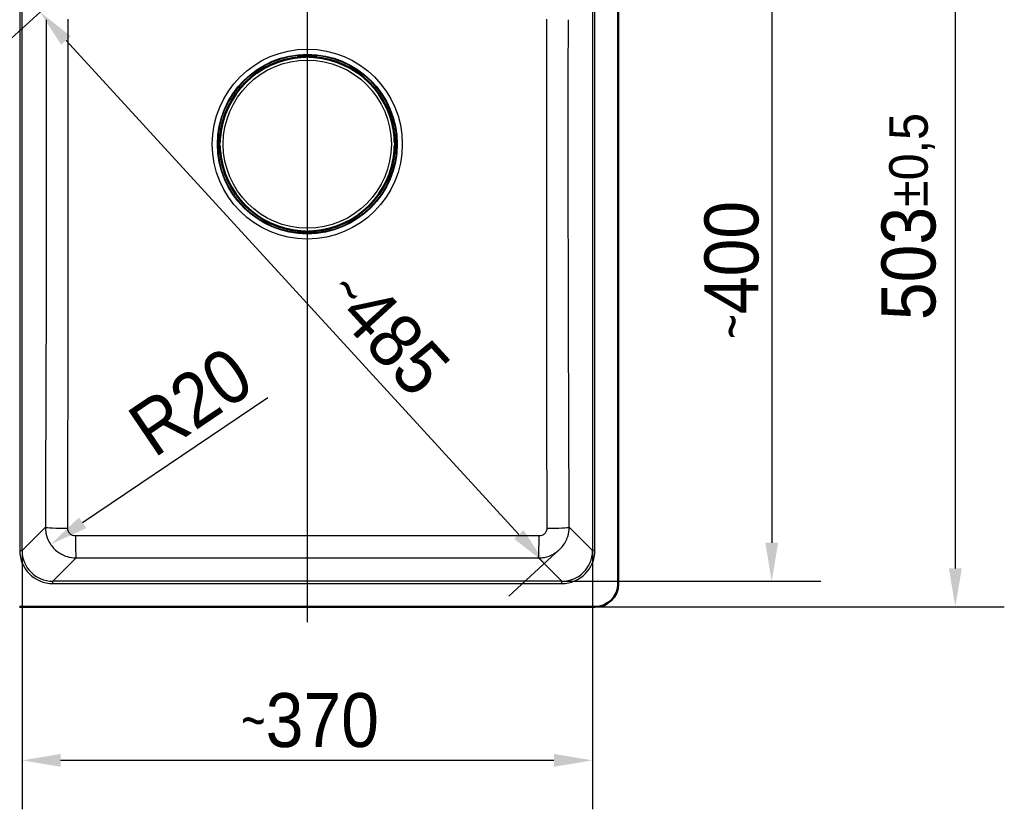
# Model space of a CAD drawing. Header units: millimetres. Extents: x 100 to 2000, y 93 to 2870.
# Tile 3 of 5: x 419 to 1057, y 1348 to 1860. Entities that reach past the tile are written whole.
import ezdxf

# ---------------------------------------------------------------- set-up
doc = ezdxf.new("R2010")
doc.units = ezdxf.units.MM
doc.header["$LTSCALE"] = 10
for name, color, linetype, lineweight in [('Centerline(ISO)', 7, 'Continuous', 25), ('Dimensions(ISO)', 7, 'Continuous', 25), ('Visible Edges(ISO)', 7, 'Continuous', 50), ('Visible Tangent Edges(ISO)', 7, 'Continuous', 25)]:
    doc.layers.add(name, color=color, linetype=linetype, lineweight=lineweight)
doc.styles.add('Text_3.5mm', font='arial.ttf', dxfattribs={"width": 0.9})
doc.dimstyles.new('KS-STANDARD', dxfattribs={"dimscale": 10, "dimtxt": 3.5, "dimasz": 2.5, "dimexe": 3.175, "dimexo": 0, "dimgap": 0.8, "dimtad": 1, "dimdec": 1, "dimrnd": 1e-08, "dimtxsty": 'Text_3.5mm', "dimcen": 0.09, "dimdle": 10, "dimclrd": 7, "dimclre": 7, "dimclrt": 7, "dimadec": 0, "dimazin": 2, "dimtfac": 0.714286, "dimtdec": 4, "dimtmove": 0, "dimatfit": 3, "dimfxl": 0, "dimtolj": 1, "dimlwd": 25, "dimlwe": 25, "dimarcsym": 0})

# ---------------------------------------------------------------- blocks, each defined once
blk = doc.blocks.new('*D6')
at = {"layer": 'Defpoints', "color": 0, "linetype": 'Continuous'}
for p in [(323.83, 1982.01), (419.02, 1982.01), (720.52, 1929.09)]:
    blk.add_point(p, dxfattribs=at)
at = {"layer": 'Dimensions(ISO)', "color": 7, "linetype": 'Continuous', "lineweight": 25}
for p, q in [((323.83, 2007.01), (323.83, 2032.01)), ((419.02, 1982.01), (292.08, 1982.01)), ((323.83, 1982.01), (323.83, 1929.09)), ((720.52, 1929.09), (292.08, 1929.09)), ((323.83, 1904.09), (323.83, 1799.58))]:
    blk.add_line(p, q, dxfattribs=at)
at = {"layer": 'Dimensions(ISO)', "color": 7, "linetype": 'Continuous'}
for points in [[(319.67, 2007.01), (328, 2007.01), (323.83, 1982.01)], [(319.67, 1904.09), (328, 1904.09), (323.83, 1929.09)]]:
    blk.add_solid(points, dxfattribs=at)
at = {"layer": 'Dimensions(ISO)', "color": 7, "linetype": 'Continuous', "lineweight": 25, "insert": (297.95, 1807.58), "char_height": 35, "attachment_point": 4, "rotation": 90, "style": 'Text_3.5mm'}
blk.add_mtext('\\A1;53', dxfattribs=at)
blk = doc.blocks.new('*D7')
at = {"layer": 'Defpoints', "color": 0, "linetype": 'Continuous'}
for p in [(792.02, 1982.01), (792.02, 1479.01), (1025.53, 1479.01)]:
    blk.add_point(p, dxfattribs=at)
at = {"layer": 'Dimensions(ISO)', "color": 7, "linetype": 'Continuous', "lineweight": 25}
for p, q in [((792.02, 1982.01), (1057.28, 1982.01)), ((1025.53, 1957.01), (1025.53, 1504.01)), ((792.02, 1479.01), (1057.28, 1479.01))]:
    blk.add_line(p, q, dxfattribs=at)
at = {"layer": 'Dimensions(ISO)', "color": 7, "linetype": 'Continuous'}
for points in [[(1021.37, 1957.01), (1029.7, 1957.01), (1025.53, 1982.01)], [(1021.37, 1504.01), (1029.7, 1504.01), (1025.53, 1479.01)]]:
    blk.add_solid(points, dxfattribs=at)
at = {"layer": 'Dimensions(ISO)', "color": 7, "linetype": 'Continuous', "lineweight": 25, "insert": (997.49, 1664.97), "char_height": 35, "attachment_point": 4, "rotation": 90, "style": 'Text_3.5mm'}
blk.add_mtext('\\A1;503{\\H25.000001;±0,5}', dxfattribs=at)
blk = doc.blocks.new('*D8')
at = {"layer": 'Defpoints', "color": 0, "linetype": 'Continuous'}
for p in [(404.02, 2317.99), (404.02, 1967.01), (807.02, 1494.01)]:
    blk.add_point(p, dxfattribs=at)
at = {"layer": 'Dimensions(ISO)', "color": 7, "linetype": 'Continuous', "lineweight": 25}
for p, q in [((404.02, 1967.01), (404.02, 2349.74)), ((807.02, 1494.01), (807.02, 2349.74)), ((782.02, 2317.99), (429.02, 2317.99))]:
    blk.add_line(p, q, dxfattribs=at)
at = {"layer": 'Dimensions(ISO)', "color": 7, "linetype": 'Continuous'}
for points in [[(429.02, 2322.16), (429.02, 2313.83), (404.02, 2317.99)], [(782.02, 2322.16), (782.02, 2313.83), (807.02, 2317.99)]]:
    blk.add_solid(points, dxfattribs=at)
at = {"layer": 'Dimensions(ISO)', "color": 7, "linetype": 'Continuous', "lineweight": 25, "insert": (539.25, 2346.04), "char_height": 35, "attachment_point": 4, "style": 'Text_3.5mm'}
blk.add_mtext('\\A1;403{\\H25.000001;±0,5}', dxfattribs=at)
blk = doc.blocks.new('*D9')
at = {"layer": 'Defpoints', "color": 0, "linetype": 'Continuous'}
for p in [(420.64, 1515.55), (790.4, 1515.55), (420.64, 1379.49)]:
    blk.add_point(p, dxfattribs=at)
at = {"layer": 'Dimensions(ISO)', "color": 7, "linetype": 'Continuous', "lineweight": 25}
for p, q in [((420.64, 1515.55), (420.64, 1347.74)), ((790.4, 1515.55), (790.4, 1347.74)), ((765.4, 1379.49), (445.64, 1379.49))]:
    blk.add_line(p, q, dxfattribs=at)
at = {"layer": 'Dimensions(ISO)', "color": 7, "linetype": 'Continuous'}
for points in [[(445.64, 1383.66), (445.64, 1375.32), (420.64, 1379.49)], [(765.4, 1383.66), (765.4, 1375.32), (790.4, 1379.49)]]:
    blk.add_solid(points, dxfattribs=at)
at = {"layer": 'Dimensions(ISO)', "color": 7, "linetype": 'Continuous', "lineweight": 25, "insert": (562.54, 1405.37), "char_height": 35, "attachment_point": 4, "style": 'Text_3.5mm'}
blk.add_mtext('\\A1;\\fArial Narrow|b0|i0;{\\H26.6000;~}\\fArial|b0|i0;370', dxfattribs=at)
blk = doc.blocks.new('*D10')
at = {"layer": 'Defpoints', "color": 0, "linetype": 'Continuous'}
for p in [(769.64, 1896.03), (770.48, 1495.63), (906.54, 1495.63)]:
    blk.add_point(p, dxfattribs=at)
at = {"layer": 'Dimensions(ISO)', "color": 7, "linetype": 'Continuous', "lineweight": 25}
for p, q in [((769.64, 1896.03), (938.29, 1896.03)), ((906.54, 1871.03), (906.54, 1520.63)), ((770.48, 1495.63), (938.29, 1495.63))]:
    blk.add_line(p, q, dxfattribs=at)
at = {"layer": 'Dimensions(ISO)', "color": 7, "linetype": 'Continuous'}
for points in [[(902.37, 1871.03), (910.7, 1871.03), (906.54, 1896.03)], [(902.37, 1520.63), (910.7, 1520.63), (906.54, 1495.63)]]:
    blk.add_solid(points, dxfattribs=at)
at = {"layer": 'Dimensions(ISO)', "color": 7, "linetype": 'Continuous', "lineweight": 25, "insert": (880.67, 1652.85), "char_height": 35, "attachment_point": 4, "rotation": 90, "style": 'Text_3.5mm'}
blk.add_mtext('\\A1;\\fArial Narrow|b0|i0;{\\H26.6000;~}\\fArial|b0|i0;400', dxfattribs=at)
blk = doc.blocks.new('*D13')
at = {"layer": 'Defpoints', "color": 0, "linetype": 'Continuous'}
for p in [(442.16, 1873.87), (432.25, 1864.79), (769.43, 1516.6)]:
    blk.add_point(p, dxfattribs=at)
at = {"layer": 'Dimensions(ISO)', "color": 7, "linetype": 'Continuous', "lineweight": 25}
for p, q in [((442.16, 1873.87), (408.84, 1843.34)), ((742.64, 1525.95), (449.14, 1846.35)), ((769.43, 1516.6), (736.11, 1486.07))]:
    blk.add_line(p, q, dxfattribs=at)
at = {"layer": 'Dimensions(ISO)', "color": 7, "linetype": 'Continuous'}
for points in [[(452.21, 1849.17), (446.06, 1843.54), (432.25, 1864.79)], [(745.71, 1528.76), (739.56, 1523.14), (759.52, 1507.52)]]:
    blk.add_solid(points, dxfattribs=at)
at = {"layer": 'Dimensions(ISO)', "color": 7, "linetype": 'Continuous', "lineweight": 25, "insert": (626.96, 1690.53), "char_height": 35, "attachment_point": 4, "rotation": 312.49059, "style": 'Text_3.5mm'}
blk.add_mtext('\\A1;\\fArial Narrow|b0|i0;{\\H26.6000;~}\\fArial|b0|i0;485', dxfattribs=at)
blk = doc.blocks.new('*D14')
at = {"layer": 'Defpoints', "color": 0, "linetype": 'Continuous'}
for p in [(455.78, 1530.76), (439.18, 1519.54)]:
    blk.add_point(p, dxfattribs=at)
at = {"layer": 'Dimensions(ISO)', "color": 7, "linetype": 'Continuous', "lineweight": 25}
blk.add_line((579.93, 1614.63), (459.89, 1533.54), dxfattribs=at)
at = {"layer": 'Dimensions(ISO)', "color": 7, "linetype": 'Continuous'}
blk.add_solid([(457.56, 1536.99), (462.23, 1530.08), (439.18, 1519.54)], dxfattribs=at)
at = {"layer": 'Dimensions(ISO)', "color": 7, "linetype": 'Continuous', "lineweight": 25, "insert": (496.54, 1589.51), "char_height": 35, "attachment_point": 4, "rotation": 34.04367, "style": 'Text_3.5mm'}
blk.add_mtext('\\A1;R20', dxfattribs=at)

msp = doc.modelspace()

# ---------------------------------------------------------------- linework, layer by layer
at = {"layer": 'Centerline(ISO)', "linetype": 'Continuous'}
msp.add_line((605.52, 1992.006), (605.52, 1469.006), dxfattribs=at)
at = {"layer": 'Visible Edges(ISO)'}
for p, q in [((807.02, 1494.006), (807.02, 1967.006)), ((599.69, 1835.858), (599.69, 1835.759)), ((599.69, 1835.759), (599.69, 1835.431)), ((599.743, 1835.906), (599.743, 1835.958)), ((604.32, 1835.706), (599.943, 1835.706)), ((601.149, 1835.706), (601.149, 1835.564)), ((601.19, 1836.505), (609.851, 1836.505)), ((604.52, 1836.106), (604.52, 1836.226)), ((604.52, 1835.906), (604.52, 1836.106)), ((606.52, 1836.226), (606.52, 1836.106)), ((606.52, 1836.106), (606.52, 1835.906)), ((611.097, 1835.706), (606.72, 1835.706)), ((609.892, 1835.706), (609.892, 1835.564)), ((611.297, 1835.958), (611.297, 1835.906)), ((611.351, 1835.759), (611.351, 1835.858)), ((611.351, 1835.431), (611.351, 1835.759)), ((548.121, 1774.776), (548.121, 1783.437)), ((548.668, 1784.883), (548.721, 1784.883)), ((548.868, 1784.937), (548.769, 1784.937)), ((549.195, 1784.937), (548.868, 1784.937)), ((548.921, 1784.683), (548.921, 1780.306)), ((548.921, 1783.478), (549.062, 1783.478)), ((662.173, 1784.937), (661.845, 1784.937)), ((661.978, 1783.478), (662.12, 1783.478)), ((662.12, 1784.683), (662.12, 1780.306)), ((662.272, 1784.937), (662.173, 1784.937)), ((662.372, 1784.883), (662.32, 1784.883)), ((662.919, 1774.776), (662.919, 1783.437)), ((548.401, 1780.106), (548.521, 1780.106)), ((548.521, 1778.106), (548.401, 1778.106)), ((548.521, 1780.106), (548.721, 1780.106)), ((548.721, 1778.106), (548.521, 1778.106)), ((548.921, 1777.906), (548.921, 1773.529)), ((548.921, 1774.735), (549.062, 1774.735)), ((661.978, 1774.735), (662.12, 1774.735)), ((662.12, 1777.906), (662.12, 1773.529)), ((662.32, 1780.106), (662.52, 1780.106)), ((662.52, 1778.106), (662.32, 1778.106)), ((662.52, 1780.106), (662.64, 1780.106)), ((662.64, 1778.106), (662.52, 1778.106)), ((548.721, 1773.329), (548.668, 1773.329)), ((548.769, 1773.276), (548.868, 1773.276)), ((548.868, 1773.276), (549.195, 1773.276)), ((661.845, 1773.276), (662.173, 1773.276)), ((662.173, 1773.276), (662.272, 1773.276)), ((662.32, 1773.329), (662.372, 1773.329)), ((599.69, 1722.781), (599.69, 1722.454)), ((599.69, 1722.454), (599.69, 1722.355)), ((599.743, 1722.307), (599.743, 1722.254)), ((604.32, 1722.507), (599.943, 1722.507)), ((601.149, 1722.649), (601.149, 1722.507)), ((601.19, 1721.708), (609.851, 1721.708)), ((604.52, 1722.107), (604.52, 1722.307)), ((604.52, 1721.987), (604.52, 1722.107)), ((606.52, 1722.307), (606.52, 1722.107)), ((606.52, 1722.107), (606.52, 1721.987)), ((611.097, 1722.507), (606.72, 1722.507)), ((609.892, 1722.649), (609.892, 1722.507)), ((611.297, 1722.254), (611.297, 1722.307)), ((611.351, 1722.454), (611.351, 1722.781)), ((611.351, 1722.355), (611.351, 1722.454)), ((419.02, 1479.006), (792.02, 1479.006))]:
    msp.add_line(p, q, dxfattribs=at)
for centre, radius, start, end in [((605.52, 1779.106), 56.626, 94.54627, 175.45373), ((599.943, 1835.906), 0.2, 180, 270), ((604.32, 1835.906), 0.2, 270, 0), ((606.72, 1835.906), 0.2, 180, 270), ((605.52, 1779.106), 56.626, 4.54627, 85.45373), ((611.097, 1835.906), 0.2, 270, 0), ((548.721, 1784.683), 0.2, 0, 90), ((662.32, 1784.683), 0.2, 90, 180), ((548.721, 1780.306), 0.2, 270, 0), ((548.721, 1777.906), 0.2, 0, 90), ((605.52, 1779.106), 56.626, 184.54627, 265.45373), ((605.52, 1779.106), 56.626, 274.54627, 355.45373), ((662.32, 1780.306), 0.2, 180, 270), ((662.32, 1777.906), 0.2, 90, 180), ((548.721, 1773.529), 0.2, 270, 0), ((662.32, 1773.529), 0.2, 180, 270), ((599.943, 1722.307), 0.2, 90, 180), ((604.32, 1722.307), 0.2, 0, 90), ((606.72, 1722.307), 0.2, 90, 180), ((611.097, 1722.307), 0.2, 0, 90), ((792.02, 1494.006), 15, 270, 0)]:
    msp.add_arc(centre, radius, start, end, dxfattribs=at)
for centre, major_axis, ratio, start_param, end_param in [((600.29, 1835.759), (-0.6, 0), 0.9986295, 5.7595865, 6.2831853), ((599.943, 1835.958), (-0.2, 0), 0.9986295, 5.7595865, 6.2831853), ((611.097, 1835.958), (0.173, 0.1), 0.9993145, 5.7595865, 6.2831853), ((610.751, 1835.759), (0.6, 0), 0.9986295, 0, 0.5235988), ((548.868, 1784.337), (0, 0.6), 0.9986295, 0, 0.5235988), ((548.668, 1784.683), (-0.1, 0.173), 0.9993145, 5.7595865, 6.2831853), ((662.173, 1784.337), (0, 0.6), 0.9986295, 5.7595865, 6.2831853), ((662.372, 1784.683), (0, 0.2), 0.9986295, 5.7595865, 6.2831853), ((548.668, 1773.529), (0, -0.2), 0.9986295, 5.7595865, 6.2831853), ((548.868, 1773.876), (0, -0.6), 0.9986295, 5.7595865, 6.2831853), ((662.173, 1773.876), (0, -0.6), 0.9986295, 0, 0.5235988), ((662.372, 1773.529), (0.1, -0.173), 0.9993145, 5.7595865, 6.2831853), ((600.29, 1722.454), (-0.6, 0), 0.9986295, 0, 0.5235988), ((599.943, 1722.254), (-0.173, -0.1), 0.9993145, 5.7595865, 6.2831853), ((610.751, 1722.454), (0.6, 0), 0.9986295, 5.7595865, 6.2831853), ((611.097, 1722.254), (0.2, 0), 0.9986295, 5.7595865, 6.2831853)]:
    msp.add_ellipse(centre, major_axis=major_axis, ratio=ratio, start_param=start_param, end_param=end_param, dxfattribs=at)
for points, knots in [([(599.69, 1835.858), (599.69, 1835.924), (599.701, 1835.99), (599.742, 1836.112), (599.773, 1836.17), (599.85, 1836.272), (599.897, 1836.317), (599.973, 1836.37), (599.998, 1836.385), (600.046, 1836.41), (600.068, 1836.419), (600.124, 1836.44), (600.156, 1836.449), (600.209, 1836.46), (600.231, 1836.464), (600.304, 1836.475), (600.353, 1836.48), (600.47, 1836.488), (600.537, 1836.492), (600.709, 1836.499), (600.821, 1836.502), (601.02, 1836.505), (601.105, 1836.505), (601.19, 1836.505)], [0, 0, 0, 0, 0.0196573, 0.0196573, 0.03895142, 0.03895142, 0.05823465, 0.05823465, 0.06738272, 0.06738272, 0.07529659, 0.07529659, 0.08790625, 0.08790625, 0.09967294, 0.09967294, 0.12689063, 0.12689063, 0.15433077, 0.15433077, 0.19062796, 0.19062796, 0.21603617, 0.21603617, 0.21603617, 0.21603617]), ([(601.032, 1835.554), (601.073, 1835.557), (601.114, 1835.561), (601.193, 1835.568), (601.23, 1835.572), (601.295, 1835.58), (601.324, 1835.583), (601.368, 1835.59), (601.384, 1835.593), (601.396, 1835.595), (601.397, 1835.596), (601.398, 1835.596), (601.398, 1835.596), (601.398, 1835.596)], [0, 0, 0, 0, 0.012563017, 0.012563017, 0.025126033, 0.025126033, 0.037514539, 0.037514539, 0.049084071, 0.049084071, 0.052984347, 0.052984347, 0.053534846, 0.053534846, 0.053534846, 0.053534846]), ([(609.643, 1835.596), (609.643, 1835.596), (609.644, 1835.596), (609.649, 1835.594), (609.656, 1835.593), (609.68, 1835.589), (609.698, 1835.586), (609.746, 1835.58), (609.777, 1835.576), (609.846, 1835.569), (609.884, 1835.565), (609.952, 1835.559), (609.98, 1835.556), (610.009, 1835.554)], [0.019765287, 0.019765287, 0.019765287, 0.019765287, 0.022905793, 0.022905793, 0.029801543, 0.029801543, 0.040160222, 0.040160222, 0.052161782, 0.052161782, 0.064649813, 0.064649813, 0.073300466, 0.073300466, 0.073300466, 0.073300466]), ([(609.851, 1836.505), (609.955, 1836.505), (610.061, 1836.504), (610.257, 1836.501), (610.35, 1836.498), (610.518, 1836.491), (610.594, 1836.487), (610.696, 1836.478), (610.731, 1836.475), (610.79, 1836.467), (610.815, 1836.464), (610.863, 1836.454), (610.884, 1836.449), (610.942, 1836.432), (610.982, 1836.417), (611.053, 1836.38), (611.085, 1836.36), (611.154, 1836.306), (611.191, 1836.27), (611.261, 1836.182), (611.292, 1836.126), (611.336, 1836.007), (611.348, 1835.943), (611.351, 1835.872), (611.351, 1835.865), (611.351, 1835.858)], [0, 0, 0, 0, 0.03125424, 0.03125424, 0.06205631, 0.06205631, 0.09385377, 0.09385377, 0.11215263, 0.11215263, 0.12586969, 0.12586969, 0.1351267, 0.1351267, 0.14902565, 0.14902565, 0.16060251, 0.16060251, 0.17588251, 0.17588251, 0.19469409, 0.19469409, 0.2139782, 0.2139782, 0.21605307, 0.21605307, 0.21605307, 0.21605307]), ([(548.121, 1783.437), (548.121, 1783.541), (548.122, 1783.647), (548.126, 1783.843), (548.129, 1783.936), (548.136, 1784.104), (548.14, 1784.18), (548.148, 1784.282), (548.152, 1784.317), (548.159, 1784.376), (548.163, 1784.401), (548.173, 1784.449), (548.178, 1784.47), (548.195, 1784.528), (548.21, 1784.568), (548.247, 1784.639), (548.267, 1784.671), (548.32, 1784.74), (548.356, 1784.777), (548.445, 1784.847), (548.501, 1784.878), (548.619, 1784.922), (548.684, 1784.935), (548.755, 1784.937), (548.762, 1784.937), (548.769, 1784.937)], [0, 0, 0, 0, 0.03125424, 0.03125424, 0.06205631, 0.06205631, 0.09385377, 0.09385377, 0.11215263, 0.11215263, 0.12586969, 0.12586969, 0.1351267, 0.1351267, 0.14902565, 0.14902565, 0.16060251, 0.16060251, 0.17588251, 0.17588251, 0.19469409, 0.19469409, 0.2139782, 0.2139782, 0.21605307, 0.21605307, 0.21605307, 0.21605307]), ([(549.031, 1783.229), (549.031, 1783.229), (549.031, 1783.23), (549.033, 1783.235), (549.034, 1783.243), (549.038, 1783.266), (549.041, 1783.284), (549.047, 1783.332), (549.051, 1783.363), (549.058, 1783.432), (549.062, 1783.47), (549.068, 1783.538), (549.07, 1783.566), (549.073, 1783.595)], [0.019765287, 0.019765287, 0.019765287, 0.019765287, 0.022905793, 0.022905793, 0.029801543, 0.029801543, 0.040160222, 0.040160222, 0.052161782, 0.052161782, 0.064649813, 0.064649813, 0.073300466, 0.073300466, 0.073300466, 0.073300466]), ([(661.968, 1783.595), (661.971, 1783.554), (661.975, 1783.512), (661.982, 1783.434), (661.986, 1783.397), (661.994, 1783.332), (661.997, 1783.303), (662.004, 1783.259), (662.007, 1783.243), (662.009, 1783.231), (662.01, 1783.229), (662.01, 1783.229), (662.01, 1783.229), (662.01, 1783.229)], [0, 0, 0, 0, 0.012563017, 0.012563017, 0.025126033, 0.025126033, 0.037514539, 0.037514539, 0.049084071, 0.049084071, 0.052984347, 0.052984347, 0.053534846, 0.053534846, 0.053534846, 0.053534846]), ([(662.272, 1784.937), (662.337, 1784.937), (662.404, 1784.926), (662.526, 1784.885), (662.584, 1784.854), (662.686, 1784.777), (662.731, 1784.73), (662.784, 1784.654), (662.799, 1784.629), (662.824, 1784.581), (662.833, 1784.559), (662.854, 1784.503), (662.862, 1784.471), (662.874, 1784.418), (662.878, 1784.396), (662.889, 1784.323), (662.893, 1784.274), (662.902, 1784.157), (662.906, 1784.09), (662.913, 1783.918), (662.916, 1783.806), (662.919, 1783.607), (662.919, 1783.522), (662.919, 1783.437)], [0, 0, 0, 0, 0.0196573, 0.0196573, 0.03895142, 0.03895142, 0.05823465, 0.05823465, 0.06738272, 0.06738272, 0.07529659, 0.07529659, 0.08790625, 0.08790625, 0.09967294, 0.09967294, 0.12689063, 0.12689063, 0.15433077, 0.15433077, 0.19062796, 0.19062796, 0.21603617, 0.21603617, 0.21603617, 0.21603617]), ([(548.769, 1773.276), (548.703, 1773.276), (548.637, 1773.287), (548.515, 1773.328), (548.457, 1773.359), (548.355, 1773.436), (548.309, 1773.483), (548.256, 1773.559), (548.241, 1773.584), (548.217, 1773.632), (548.208, 1773.654), (548.187, 1773.71), (548.178, 1773.742), (548.166, 1773.795), (548.163, 1773.817), (548.152, 1773.89), (548.147, 1773.939), (548.139, 1774.056), (548.135, 1774.123), (548.128, 1774.295), (548.125, 1774.407), (548.122, 1774.606), (548.121, 1774.691), (548.121, 1774.776)], [0, 0, 0, 0, 0.0196573, 0.0196573, 0.03895142, 0.03895142, 0.05823465, 0.05823465, 0.06738272, 0.06738272, 0.07529659, 0.07529659, 0.08790625, 0.08790625, 0.09967294, 0.09967294, 0.12689063, 0.12689063, 0.15433077, 0.15433077, 0.19062796, 0.19062796, 0.21603617, 0.21603617, 0.21603617, 0.21603617]), ([(549.073, 1774.618), (549.069, 1774.659), (549.066, 1774.701), (549.058, 1774.779), (549.055, 1774.816), (549.047, 1774.881), (549.043, 1774.91), (549.037, 1774.954), (549.034, 1774.97), (549.032, 1774.982), (549.031, 1774.984), (549.031, 1774.984), (549.031, 1774.984), (549.031, 1774.984)], [0, 0, 0, 0, 0.012563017, 0.012563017, 0.025126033, 0.025126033, 0.037514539, 0.037514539, 0.049084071, 0.049084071, 0.052984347, 0.052984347, 0.053534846, 0.053534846, 0.053534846, 0.053534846]), ([(662.01, 1774.984), (662.01, 1774.984), (662.009, 1774.983), (662.008, 1774.977), (662.007, 1774.97), (662.003, 1774.947), (662, 1774.928), (661.994, 1774.88), (661.99, 1774.85), (661.983, 1774.781), (661.979, 1774.743), (661.973, 1774.675), (661.97, 1774.646), (661.968, 1774.618)], [0.019765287, 0.019765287, 0.019765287, 0.019765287, 0.022905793, 0.022905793, 0.029801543, 0.029801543, 0.040160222, 0.040160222, 0.052161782, 0.052161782, 0.064649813, 0.064649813, 0.073300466, 0.073300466, 0.073300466, 0.073300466]), ([(662.919, 1774.776), (662.919, 1774.672), (662.918, 1774.566), (662.915, 1774.37), (662.912, 1774.277), (662.905, 1774.109), (662.901, 1774.033), (662.892, 1773.93), (662.889, 1773.896), (662.881, 1773.837), (662.877, 1773.812), (662.868, 1773.764), (662.863, 1773.743), (662.846, 1773.685), (662.831, 1773.645), (662.794, 1773.574), (662.774, 1773.542), (662.72, 1773.472), (662.684, 1773.436), (662.596, 1773.366), (662.54, 1773.335), (662.421, 1773.291), (662.357, 1773.278), (662.286, 1773.276), (662.279, 1773.276), (662.272, 1773.276)], [0, 0, 0, 0, 0.03125424, 0.03125424, 0.06205631, 0.06205631, 0.09385377, 0.09385377, 0.11215263, 0.11215263, 0.12586969, 0.12586969, 0.1351267, 0.1351267, 0.14902565, 0.14902565, 0.16060251, 0.16060251, 0.17588251, 0.17588251, 0.19469409, 0.19469409, 0.2139782, 0.2139782, 0.21605307, 0.21605307, 0.21605307, 0.21605307]), ([(601.19, 1721.708), (601.086, 1721.708), (600.98, 1721.708), (600.784, 1721.712), (600.691, 1721.715), (600.523, 1721.722), (600.447, 1721.726), (600.344, 1721.734), (600.31, 1721.738), (600.251, 1721.746), (600.226, 1721.749), (600.178, 1721.759), (600.157, 1721.764), (600.099, 1721.781), (600.059, 1721.796), (599.988, 1721.833), (599.956, 1721.853), (599.886, 1721.906), (599.85, 1721.942), (599.78, 1722.031), (599.749, 1722.087), (599.705, 1722.205), (599.692, 1722.27), (599.69, 1722.341), (599.69, 1722.348), (599.69, 1722.355)], [0, 0, 0, 0, 0.03125424, 0.03125424, 0.06205631, 0.06205631, 0.09385377, 0.09385377, 0.11215263, 0.11215263, 0.12586969, 0.12586969, 0.1351267, 0.1351267, 0.14902565, 0.14902565, 0.16060251, 0.16060251, 0.17588251, 0.17588251, 0.19469409, 0.19469409, 0.2139782, 0.2139782, 0.21605307, 0.21605307, 0.21605307, 0.21605307]), ([(601.398, 1722.617), (601.398, 1722.617), (601.397, 1722.617), (601.391, 1722.619), (601.384, 1722.62), (601.361, 1722.624), (601.342, 1722.627), (601.294, 1722.633), (601.264, 1722.637), (601.195, 1722.644), (601.156, 1722.648), (601.089, 1722.654), (601.06, 1722.656), (601.032, 1722.659)], [0.019765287, 0.019765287, 0.019765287, 0.019765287, 0.022905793, 0.022905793, 0.029801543, 0.029801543, 0.040160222, 0.040160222, 0.052161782, 0.052161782, 0.064649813, 0.064649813, 0.073300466, 0.073300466, 0.073300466, 0.073300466]), ([(610.009, 1722.659), (609.967, 1722.655), (609.926, 1722.652), (609.848, 1722.644), (609.811, 1722.641), (609.746, 1722.633), (609.717, 1722.63), (609.673, 1722.623), (609.657, 1722.62), (609.645, 1722.618), (609.643, 1722.617), (609.643, 1722.617), (609.643, 1722.617), (609.643, 1722.617)], [0, 0, 0, 0, 0.012563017, 0.012563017, 0.025126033, 0.025126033, 0.037514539, 0.037514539, 0.049084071, 0.049084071, 0.052984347, 0.052984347, 0.053534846, 0.053534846, 0.053534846, 0.053534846]), ([(611.351, 1722.355), (611.351, 1722.289), (611.34, 1722.223), (611.299, 1722.101), (611.268, 1722.043), (611.191, 1721.941), (611.144, 1721.895), (611.068, 1721.843), (611.043, 1721.827), (610.995, 1721.803), (610.973, 1721.794), (610.917, 1721.773), (610.885, 1721.764), (610.832, 1721.753), (610.81, 1721.749), (610.737, 1721.738), (610.687, 1721.733), (610.571, 1721.725), (610.504, 1721.721), (610.332, 1721.714), (610.22, 1721.711), (610.021, 1721.708), (609.936, 1721.708), (609.851, 1721.708)], [0, 0, 0, 0, 0.0196573, 0.0196573, 0.03895142, 0.03895142, 0.05823465, 0.05823465, 0.06738272, 0.06738272, 0.07529659, 0.07529659, 0.08790625, 0.08790625, 0.09967294, 0.09967294, 0.12689063, 0.12689063, 0.15433077, 0.15433077, 0.19062796, 0.19062796, 0.21603617, 0.21603617, 0.21603617, 0.21603617])]:
    msp.add_open_spline(points, degree=3, knots=knots, dxfattribs=at)
at = {"layer": 'Visible Tangent Edges(ISO)'}
for p, q in [((419.146, 1945.463), (419.146, 1515.55)), ((420.64, 1515.55), (420.64, 1945.463)), ((790.401, 1945.463), (790.401, 1515.55)), ((791.895, 1515.55), (791.895, 1945.463)), ((599.77, 1836.006), (599.77, 1836.058)), ((599.943, 1835.896), (599.943, 1835.706)), ((604.32, 1835.896), (599.943, 1835.896)), ((600.29, 1836.306), (600.29, 1836.457)), ((600.29, 1836.095), (600.29, 1836.306)), ((604.32, 1836.306), (600.29, 1836.306)), ((600.29, 1836.095), (604.32, 1836.095)), ((600.749, 1835.706), (600.749, 1835.531)), ((601.032, 1835.554), (601.032, 1835.554)), ((601.19, 1836.505), (601.19, 1836.504)), ((601.19, 1836.504), (609.851, 1836.504)), ((604.32, 1836.426), (604.32, 1836.306)), ((604.32, 1836.095), (604.32, 1836.306)), ((604.32, 1836.095), (604.32, 1835.896)), ((604.32, 1835.706), (604.32, 1835.896)), ((606.72, 1836.306), (606.72, 1836.426)), ((606.72, 1836.306), (606.72, 1836.095)), ((610.751, 1836.306), (606.72, 1836.306)), ((606.72, 1835.896), (606.72, 1836.095)), ((606.72, 1836.095), (610.751, 1836.095)), ((606.72, 1835.896), (606.72, 1835.706)), ((611.097, 1835.896), (606.72, 1835.896)), ((609.851, 1836.505), (609.851, 1836.504)), ((610.009, 1835.554), (610.009, 1835.554)), ((610.292, 1835.706), (610.292, 1835.531)), ((610.751, 1836.457), (610.751, 1836.306)), ((610.751, 1836.095), (610.751, 1836.306)), ((611.097, 1835.706), (611.097, 1835.896)), ((611.271, 1836.058), (611.271, 1836.006)), ((548.121, 1783.437), (548.122, 1783.437)), ((548.122, 1774.776), (548.122, 1783.437)), ((548.169, 1784.337), (548.321, 1784.337)), ((548.531, 1784.337), (548.321, 1784.337)), ((548.321, 1784.337), (548.321, 1780.306)), ((548.531, 1780.306), (548.531, 1784.337)), ((548.568, 1784.857), (548.621, 1784.857)), ((548.921, 1784.683), (548.731, 1784.683)), ((548.731, 1784.683), (548.731, 1780.306)), ((548.921, 1783.878), (549.096, 1783.878)), ((549.073, 1783.595), (549.073, 1783.595)), ((661.945, 1783.878), (662.12, 1783.878)), ((661.968, 1783.595), (661.968, 1783.595)), ((662.31, 1784.683), (662.12, 1784.683)), ((662.31, 1780.306), (662.31, 1784.683)), ((662.42, 1784.857), (662.472, 1784.857)), ((662.72, 1784.337), (662.509, 1784.337)), ((662.509, 1784.337), (662.509, 1780.306)), ((662.72, 1780.306), (662.72, 1784.337)), ((662.72, 1784.337), (662.871, 1784.337)), ((662.918, 1783.437), (662.918, 1774.776)), ((662.918, 1783.437), (662.919, 1783.437)), ((548.121, 1774.776), (548.122, 1774.776)), ((548.321, 1780.306), (548.201, 1780.306)), ((548.201, 1777.906), (548.321, 1777.906)), ((548.321, 1780.306), (548.531, 1780.306)), ((548.531, 1777.906), (548.321, 1777.906)), ((548.321, 1777.906), (548.321, 1773.876)), ((548.731, 1780.306), (548.531, 1780.306)), ((548.531, 1777.906), (548.731, 1777.906)), ((548.531, 1773.876), (548.531, 1777.906)), ((548.731, 1780.306), (548.921, 1780.306)), ((548.921, 1777.906), (548.731, 1777.906)), ((548.731, 1777.906), (548.731, 1773.529)), ((548.921, 1774.335), (549.096, 1774.335)), ((549.073, 1774.618), (549.073, 1774.618)), ((661.945, 1774.335), (662.12, 1774.335)), ((661.968, 1774.618), (661.968, 1774.618)), ((662.12, 1780.306), (662.31, 1780.306)), ((662.31, 1777.906), (662.12, 1777.906)), ((662.509, 1780.306), (662.31, 1780.306)), ((662.31, 1777.906), (662.509, 1777.906)), ((662.31, 1773.529), (662.31, 1777.906)), ((662.509, 1780.306), (662.72, 1780.306)), ((662.72, 1777.906), (662.509, 1777.906)), ((662.509, 1777.906), (662.509, 1773.876)), ((662.84, 1780.306), (662.72, 1780.306)), ((662.72, 1773.876), (662.72, 1777.906)), ((662.72, 1777.906), (662.84, 1777.906)), ((662.918, 1774.776), (662.919, 1774.776)), ((548.321, 1773.876), (548.169, 1773.876)), ((548.531, 1773.876), (548.321, 1773.876)), ((548.621, 1773.356), (548.568, 1773.356)), ((548.731, 1773.529), (548.921, 1773.529)), ((662.12, 1773.529), (662.31, 1773.529)), ((662.472, 1773.356), (662.42, 1773.356)), ((662.72, 1773.876), (662.509, 1773.876)), ((662.871, 1773.876), (662.72, 1773.876)), ((599.77, 1722.155), (599.77, 1722.207)), ((599.943, 1722.507), (599.943, 1722.317)), ((599.943, 1722.317), (604.32, 1722.317)), ((600.29, 1721.907), (600.29, 1722.117)), ((604.32, 1722.117), (600.29, 1722.117)), ((600.29, 1721.907), (604.32, 1721.907)), ((600.29, 1721.755), (600.29, 1721.907)), ((600.749, 1722.682), (600.749, 1722.507)), ((601.032, 1722.659), (601.032, 1722.659)), ((609.851, 1721.708), (601.19, 1721.708)), ((601.19, 1721.708), (601.19, 1721.708)), ((604.32, 1722.317), (604.32, 1722.507)), ((604.32, 1722.317), (604.32, 1722.117)), ((604.32, 1721.907), (604.32, 1722.117)), ((604.32, 1721.907), (604.32, 1721.787)), ((606.72, 1722.507), (606.72, 1722.317)), ((606.72, 1722.117), (606.72, 1722.317)), ((606.72, 1722.317), (611.097, 1722.317)), ((606.72, 1722.117), (606.72, 1721.907)), ((610.751, 1722.117), (606.72, 1722.117)), ((606.72, 1721.787), (606.72, 1721.907)), ((606.72, 1721.907), (610.751, 1721.907)), ((609.851, 1721.708), (609.851, 1721.708)), ((610.009, 1722.659), (610.009, 1722.659)), ((610.292, 1722.682), (610.292, 1722.507)), ((610.751, 1721.907), (610.751, 1722.117)), ((610.751, 1721.907), (610.751, 1721.755)), ((611.097, 1722.317), (611.097, 1722.507)), ((611.271, 1722.207), (611.271, 1722.155)), ((435.744, 1530.654), (420.64, 1515.55)), ((790.401, 1515.55), (775.296, 1530.654)), ((419.146, 1515.55), (420.64, 1515.55)), ((791.895, 1515.55), (790.401, 1515.55)), ((440.564, 1495.626), (455.66, 1510.723)), ((755.38, 1510.723), (770.477, 1495.626)), ((770.477, 1495.626), (440.564, 1495.626)), ((440.564, 1494.132), (440.564, 1495.626)), ((440.564, 1494.132), (770.477, 1494.132)), ((770.477, 1494.132), (770.477, 1495.626))]:
    msp.add_line(p, q, dxfattribs=at)
for radius in [61.592, 58.284, 58.137, 57.911, 56.606, 54.484]:
    msp.add_circle((605.52, 1779.106), radius, dxfattribs=at)
for start, end in [(94.54627, 175.45373), (4.54627, 85.45373), (184.54627, 265.45373), (274.54627, 355.45373)]:
    msp.add_arc((605.52, 1779.106), 56.626, start, end, dxfattribs=at)
for centre, major_axis, ratio, start_param, end_param in [((600.29, 1835.858), (-0.6, 0), 0.9986295, 4.712389, 6.2831853), ((599.943, 1835.906), (-0.2, 0), 0.9986295, 5.7595865, 6.2831853), ((600.29, 1835.706), (-0.6, 0), 0.9986295, 4.712389, 5.7595865), ((599.943, 1835.906), (-0.173, 0.1), 0.0453243, 0.0261979, 1.5969942), ((600.29, 1835.696), (0.4, 0), 0.9986295, 1.5707963, 2.6179939), ((601.19, 1836.457), (-0.9, 0), 0.052336, 4.712389, 6.2831853), ((601.423, 1835.51), (0.012, 0.0993), 0.9645145, 0.1995413, 0.7680405), ((605.52, 1836.426), (1.2, 0), 0.052336, 0, 3.1415927), ((604.32, 1836.226), (0.2, 0), 0.9986295, 0, 1.5707963), ((604.32, 1836.106), (0.2, 0), 0.9986295, 0, 1.5707963), ((604.32, 1836.106), (0.2, 0), 0.052336, 4.712389, 6.2831853), ((604.32, 1835.906), (0.2, 0), 0.052336, 4.712389, 6.2831853), ((605.52, 1836.226), (-1, 0), 0.052336, 3.1415927, 6.2831853), ((605.52, 1836.027), (1, 0), 0.052336, 0, 3.1415927), ((606.72, 1836.226), (-0.2, 0), 0.9986295, 4.712389, 6.2831853), ((606.72, 1836.106), (-0.2, 0), 0.9986295, 4.712389, 6.2831853), ((606.72, 1836.106), (-0.2, 0), 0.052336, 0, 1.5707963), ((606.72, 1835.906), (-0.2, 0), 0.052336, 0, 1.5707963), ((609.618, 1835.51), (-0.012, 0.0993), 0.9645145, 5.5149018, 6.083644), ((609.851, 1836.457), (0.9, 0), 0.052336, 0, 1.5707963), ((610.751, 1835.858), (0.6, 0), 0.9986295, 0, 1.5707963), ((610.751, 1835.706), (-0.6, 0), 0.9986295, 3.6651914, 4.712389), ((610.751, 1835.696), (0.4, 0), 0.9986295, 0.5235988, 1.5707963), ((611.097, 1835.906), (0.173, 0.1), 0.0453243, 4.6861911, 6.2569874), ((611.097, 1835.906), (0.173, 0.1), 0.9993145, 5.7595865, 6.2831853), ((548.169, 1783.437), (0, 0.9), 0.052336, 0, 1.5707963), ((548.769, 1784.337), (0, 0.6), 0.9986295, 0, 1.5707963), ((548.92, 1784.337), (0, -0.6), 0.9986295, 3.6651914, 4.712389), ((548.931, 1784.337), (0, 0.4), 0.9986295, 0.5235988, 1.5707963), ((548.721, 1784.683), (-0.1, 0.173), 0.9993145, 5.7595865, 6.2831853), ((548.721, 1784.683), (-0.1, 0.173), 0.0453243, 4.6861911, 6.2569874), ((549.117, 1783.204), (-0.0993, -0.012), 0.9645145, 5.5149018, 6.083644), ((661.924, 1783.204), (0.0993, -0.012), 0.9645145, 0.1995413, 0.7680405), ((662.272, 1784.337), (0, 0.6), 0.9986295, 4.712389, 6.2831853), ((662.32, 1784.683), (0.1, 0.173), 0.0453243, 0.0261979, 1.5969942), ((662.11, 1784.337), (0, -0.4), 0.9986295, 1.5707963, 2.6179939), ((662.32, 1784.683), (0, 0.2), 0.9986295, 5.7595865, 6.2831853), ((662.12, 1784.337), (0, 0.6), 0.9986295, 4.712389, 5.7595865), ((662.871, 1783.437), (0, 0.9), 0.052336, 4.712389, 6.2831853), ((548.169, 1774.776), (0, -0.9), 0.052336, 4.712389, 6.2831853), ((548.201, 1779.106), (0, 1.2), 0.052336, 0, 3.1415927), ((548.401, 1780.306), (0, -0.2), 0.9986295, 4.712389, 6.2831853), ((548.401, 1777.906), (0, 0.2), 0.9986295, 0, 1.5707963), ((548.521, 1780.306), (0, -0.2), 0.9986295, 4.712389, 6.2831853), ((548.521, 1777.906), (0, 0.2), 0.9986295, 0, 1.5707963), ((548.401, 1779.106), (0, -1), 0.052336, 3.1415927, 6.2831853), ((548.521, 1780.306), (0, -0.2), 0.052336, 0, 1.5707963), ((548.521, 1777.906), (0, 0.2), 0.052336, 4.712389, 6.2831853), ((548.6, 1779.106), (0, 1), 0.052336, 0, 3.1415927), ((548.721, 1780.306), (0, -0.2), 0.052336, 0, 1.5707963), ((548.721, 1777.906), (0, 0.2), 0.052336, 4.712389, 6.2831853), ((549.117, 1775.009), (-0.0993, 0.012), 0.9645145, 0.1995413, 0.7680405), ((661.924, 1775.009), (0.0993, 0.012), 0.9645145, 5.5149018, 6.083644), ((662.32, 1780.306), (0, -0.2), 0.052336, 4.712389, 6.2831853), ((662.32, 1777.906), (0, 0.2), 0.052336, 0, 1.5707963), ((662.44, 1779.106), (0, -1), 0.052336, 0, 3.1415927), ((662.52, 1780.306), (0, -0.2), 0.052336, 4.712389, 6.2831853), ((662.52, 1777.906), (0, 0.2), 0.052336, 0, 1.5707963), ((662.52, 1780.306), (0, -0.2), 0.9986295, 0, 1.5707963), ((662.52, 1777.906), (0, 0.2), 0.9986295, 4.712389, 6.2831853), ((662.64, 1780.306), (0, -0.2), 0.9986295, 0, 1.5707963), ((662.64, 1779.106), (0, 1), 0.052336, 3.1415927, 6.2831853), ((662.64, 1777.906), (0, 0.2), 0.9986295, 4.712389, 6.2831853), ((662.84, 1779.106), (0, -1.2), 0.052336, 0, 3.1415927), ((662.871, 1774.776), (0, -0.9), 0.052336, 0, 1.5707963), ((548.769, 1773.876), (0, -0.6), 0.9986295, 4.712389, 6.2831853), ((548.92, 1773.876), (0, -0.6), 0.9986295, 4.712389, 5.7595865), ((548.931, 1773.876), (0, 0.4), 0.9986295, 1.5707963, 2.6179939), ((548.721, 1773.529), (-0.1, -0.173), 0.0453243, 0.0261979, 1.5969942), ((548.721, 1773.529), (0, -0.2), 0.9986295, 5.7595865, 6.2831853), ((662.272, 1773.876), (0, -0.6), 0.9986295, 0, 1.5707963), ((662.11, 1773.876), (0, -0.4), 0.9986295, 0.5235988, 1.5707963), ((662.32, 1773.529), (0.1, -0.173), 0.0453243, 4.6861911, 6.2569874), ((662.32, 1773.529), (0.1, -0.173), 0.9993145, 5.7595865, 6.2831853), ((662.12, 1773.876), (0, 0.6), 0.9986295, 3.6651914, 4.712389), ((600.29, 1722.355), (-0.6, 0), 0.9986295, 0, 1.5707963), ((599.943, 1722.307), (-0.173, -0.1), 0.9993145, 5.7595865, 6.2831853), ((599.943, 1722.307), (-0.173, -0.1), 0.0453243, 4.6861911, 6.2569874), ((600.29, 1722.506), (0.6, 0), 0.9986295, 3.6651914, 4.712389), ((600.29, 1722.517), (-0.4, 0), 0.9986295, 0.5235988, 1.5707963), ((601.19, 1721.755), (-0.9, 0), 0.052336, 0, 1.5707963), ((601.423, 1722.703), (0.012, -0.0993), 0.9645145, 5.5149018, 6.083644), ((604.32, 1722.307), (0.2, 0), 0.052336, 0, 1.5707963), ((604.32, 1722.107), (0.2, 0), 0.052336, 0, 1.5707963), ((604.32, 1722.107), (0.2, 0), 0.9986295, 4.712389, 6.2831853), ((604.32, 1721.987), (0.2, 0), 0.9986295, 4.712389, 6.2831853), ((605.52, 1721.787), (-1.2, 0), 0.052336, 0, 3.1415927), ((605.52, 1722.186), (-1, 0), 0.052336, 0, 3.1415927), ((605.52, 1721.987), (1, 0), 0.052336, 3.1415927, 6.2831853), ((606.72, 1722.307), (-0.2, 0), 0.052336, 4.712389, 6.2831853), ((606.72, 1722.107), (-0.2, 0), 0.052336, 4.712389, 6.2831853), ((606.72, 1722.107), (-0.2, 0), 0.9986295, 0, 1.5707963), ((606.72, 1721.987), (-0.2, 0), 0.9986295, 0, 1.5707963), ((609.618, 1722.703), (-0.012, -0.0993), 0.9645145, 0.1995413, 0.7680405), ((609.851, 1721.755), (0.9, 0), 0.052336, 4.712389, 6.2831853), ((610.751, 1722.355), (0.6, 0), 0.9986295, 4.712389, 6.2831853), ((610.751, 1722.517), (-0.4, 0), 0.9986295, 1.5707963, 2.6179939), ((610.751, 1722.506), (0.6, 0), 0.9986295, 4.712389, 5.7595865), ((611.097, 1722.307), (0.173, -0.1), 0.0453243, 0.0261979, 1.5969942), ((611.097, 1722.307), (0.2, 0), 0.9986295, 5.7595865, 6.2831853), ((450.687, 1530.654), (-15, 0.059), 0.0445414, 0.0873534, 1.5432861), ((760.353, 1530.654), (15, 0.059), 0.0445414, 4.7398992, 6.1958319), ((455.66, 1525.666), (0.035, -15), 0.0267705, 4.7573913, 6.1958875), ((755.38, 1525.666), (-0.035, -15), 0.0267705, 0.0872978, 1.525794), ((440.728, 1515.714), (-15.319, -15.319), 0.9924325, 5.5015852, 7.0647854), ((440.728, 1515.714), (-14.266, -14.266), 0.9913115, 5.5015852, 7.0647854), ((770.313, 1515.714), (15.319, -15.319), 0.9924325, 5.5015852, 7.0647854), ((770.313, 1515.714), (14.266, -14.266), 0.9913115, 5.5015852, 7.0647854)]:
    msp.add_ellipse(centre, major_axis=major_axis, ratio=ratio, start_param=start_param, end_param=end_param, dxfattribs=at)
for points, knots in [([(436.288, 1859.815), (436.335, 1837.675), (436.367, 1815.53), (436.386, 1770.605), (436.372, 1747.826), (436.322, 1715.095), (436.303, 1705.14), (436.21, 1662.712), (436.108, 1630.248), (435.916, 1575.41), (435.832, 1553.031), (435.744, 1530.654)], [-32.9296957, -32.9296957, -32.9296957, -32.9296957, -26.2856617, -26.2856617, -19.4521843, -19.4521843, -16.4648478, -16.4648478, -6.7198114, -6.7198114, 0, 0, 0, 0]), ([(450.272, 1529.988), (450.332, 1552.382), (450.386, 1574.782), (450.489, 1629.696), (450.524, 1662.225), (450.538, 1704.799), (450.539, 1714.793), (450.54, 1747.664), (450.537, 1770.563), (450.539, 1815.713), (450.542, 1837.96), (450.535, 1860.179)], [0, 0, 0, 0, 6.7198114, 6.7198114, 16.4648478, 16.4648478, 19.4521843, 19.4521843, 26.2856617, 26.2856617, 32.9296957, 32.9296957, 32.9296957, 32.9296957]), ([(760.505, 1860.179), (760.497, 1832.191), (760.503, 1804.156), (760.503, 1748.994), (760.497, 1721.88), (760.512, 1676.682), (760.525, 1658.571), (760.59, 1603.607), (760.669, 1566.79), (760.769, 1529.988)], [0, 0, 0, 0, 8.3691276, 8.3691276, 16.4648497, 16.4648497, 21.8863547, 21.8863547, 32.9296994, 32.9296994, 32.9296994, 32.9296994]), ([(775.296, 1530.654), (775.153, 1567.429), (775.017, 1604.207), (774.849, 1659.056), (774.799, 1677.119), (774.7, 1722.162), (774.664, 1749.147), (774.659, 1804.029), (774.693, 1831.926), (774.752, 1859.815)], [-32.9296994, -32.9296994, -32.9296994, -32.9296994, -21.8863547, -21.8863547, -16.4648497, -16.4648497, -8.3691276, -8.3691276, 0, 0, 0, 0]), ([(601.032, 1835.554), (601.058, 1835.556), (601.084, 1835.558), (601.15, 1835.564), (601.189, 1835.568), (601.273, 1835.577), (601.314, 1835.582), (601.39, 1835.592), (601.418, 1835.598), (601.433, 1835.605), (601.43, 1835.608), (601.416, 1835.61)], [0, 0, 0, 0, 0.007791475, 0.007791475, 0.020257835, 0.020257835, 0.036464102, 0.036464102, 0.057532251, 0.057532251, 0.073300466, 0.073300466, 0.073300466, 0.073300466]), ([(609.625, 1835.61), (609.618, 1835.609), (609.614, 1835.608), (609.609, 1835.605), (609.612, 1835.602), (609.635, 1835.596), (609.659, 1835.591), (609.733, 1835.581), (609.791, 1835.574), (609.904, 1835.563), (609.956, 1835.558), (610.009, 1835.554)], [0, 0, 0, 0, 0.007791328, 0.007791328, 0.020257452, 0.020257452, 0.036463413, 0.036463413, 0.057531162, 0.057531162, 0.073300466, 0.073300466, 0.073300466, 0.073300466]), ([(549.017, 1783.211), (549.018, 1783.204), (549.019, 1783.2), (549.022, 1783.195), (549.025, 1783.199), (549.031, 1783.221), (549.035, 1783.245), (549.046, 1783.32), (549.053, 1783.377), (549.064, 1783.49), (549.069, 1783.542), (549.073, 1783.595)], [0, 0, 0, 0, 0.007791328, 0.007791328, 0.020257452, 0.020257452, 0.036463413, 0.036463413, 0.057531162, 0.057531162, 0.073300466, 0.073300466, 0.073300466, 0.073300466]), ([(661.968, 1783.595), (661.97, 1783.569), (661.972, 1783.543), (661.978, 1783.477), (661.982, 1783.437), (661.991, 1783.354), (661.996, 1783.313), (662.006, 1783.237), (662.012, 1783.209), (662.019, 1783.193), (662.022, 1783.197), (662.024, 1783.211)], [0, 0, 0, 0, 0.007791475, 0.007791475, 0.020257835, 0.020257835, 0.036464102, 0.036464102, 0.057532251, 0.057532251, 0.073300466, 0.073300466, 0.073300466, 0.073300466]), ([(549.073, 1774.618), (549.071, 1774.644), (549.068, 1774.67), (549.063, 1774.736), (549.059, 1774.775), (549.05, 1774.859), (549.045, 1774.9), (549.034, 1774.976), (549.029, 1775.004), (549.021, 1775.019), (549.019, 1775.016), (549.017, 1775.002)], [0, 0, 0, 0, 0.007791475, 0.007791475, 0.020257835, 0.020257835, 0.036464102, 0.036464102, 0.057532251, 0.057532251, 0.073300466, 0.073300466, 0.073300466, 0.073300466]), ([(662.024, 1775.002), (662.023, 1775.009), (662.022, 1775.013), (662.019, 1775.018), (662.016, 1775.014), (662.01, 1774.992), (662.005, 1774.968), (661.995, 1774.893), (661.988, 1774.836), (661.977, 1774.723), (661.972, 1774.671), (661.968, 1774.618)], [0, 0, 0, 0, 0.007791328, 0.007791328, 0.020257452, 0.020257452, 0.036463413, 0.036463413, 0.057531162, 0.057531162, 0.073300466, 0.073300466, 0.073300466, 0.073300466]), ([(601.416, 1722.603), (601.423, 1722.604), (601.427, 1722.605), (601.432, 1722.608), (601.428, 1722.611), (601.405, 1722.617), (601.382, 1722.622), (601.307, 1722.632), (601.25, 1722.639), (601.137, 1722.65), (601.084, 1722.655), (601.032, 1722.659)], [0, 0, 0, 0, 0.007791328, 0.007791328, 0.020257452, 0.020257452, 0.036463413, 0.036463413, 0.057531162, 0.057531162, 0.073300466, 0.073300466, 0.073300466, 0.073300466]), ([(610.009, 1722.659), (609.983, 1722.657), (609.957, 1722.655), (609.891, 1722.649), (609.851, 1722.645), (609.768, 1722.636), (609.726, 1722.631), (609.651, 1722.62), (609.623, 1722.615), (609.607, 1722.607), (609.611, 1722.605), (609.625, 1722.603)], [0, 0, 0, 0, 0.007791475, 0.007791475, 0.020257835, 0.020257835, 0.036464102, 0.036464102, 0.057532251, 0.057532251, 0.073300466, 0.073300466, 0.073300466, 0.073300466]), ([(435.744, 1530.654), (435.75, 1529.358), (435.883, 1528.061), (436.553, 1524.747), (437.287, 1522.767), (439.536, 1518.762), (441.179, 1516.808), (445.098, 1513.614), (447.382, 1512.387), (451.703, 1511.039), (453.683, 1510.733), (455.66, 1510.723)], [0, 0, 0, 0, 0.09813294, 0.09813294, 0.25514565, 0.25514565, 0.44326291, 0.44326291, 0.6343427, 0.6343427, 0.78377284, 0.78377284, 0.78377284, 0.78377284]), ([(455.261, 1524.99), (454.762, 1524.989), (454.263, 1525.063), (453.175, 1525.397), (452.601, 1525.703), (451.618, 1526.502), (451.207, 1526.993), (450.646, 1528), (450.465, 1528.498), (450.302, 1529.334), (450.271, 1529.661), (450.272, 1529.988)], [-0.78377284, -0.78377284, -0.78377284, -0.78377284, -0.6343427, -0.6343427, -0.44326291, -0.44326291, -0.25514565, -0.25514565, -0.09813294, -0.09813294, 0, 0, 0, 0]), ([(755.38, 1510.723), (756.67, 1510.729), (757.962, 1510.861), (761.261, 1511.527), (763.232, 1512.256), (767.217, 1514.486), (769.161, 1516.113), (772.355, 1519.999), (773.587, 1522.27), (774.969, 1526.614), (775.287, 1528.636), (775.296, 1530.654)], [0, 0, 0, 0, 0.09751841, 0.09751841, 0.25354787, 0.25354787, 0.44032309, 0.44032309, 0.63095006, 0.63095006, 0.78377291, 0.78377291, 0.78377291, 0.78377291]), ([(760.769, 1529.988), (760.77, 1529.479), (760.694, 1528.969), (760.353, 1527.875), (760.046, 1527.304), (759.248, 1526.328), (758.76, 1525.921), (757.758, 1525.364), (757.262, 1525.183), (756.431, 1525.021), (756.105, 1524.989), (755.78, 1524.99)], [-0.78377291, -0.78377291, -0.78377291, -0.78377291, -0.63095006, -0.63095006, -0.44032309, -0.44032309, -0.25354787, -0.25354787, -0.09751841, -0.09751841, 0, 0, 0, 0]), ([(755.78, 1524.99), (705.739, 1525.049), (655.635, 1525.069), (555.405, 1525.069), (505.301, 1525.049), (455.261, 1524.99)], [0, 0, 0, 0, 14.9880162, 14.9880162, 29.9760323, 29.9760323, 29.9760323, 29.9760323]), ([(455.66, 1510.723), (505.602, 1510.84), (555.56, 1510.911), (655.48, 1510.911), (705.438, 1510.84), (755.38, 1510.723)], [-29.9760323, -29.9760323, -29.9760323, -29.9760323, -14.9880162, -14.9880162, 0, 0, 0, 0])]:
    msp.add_open_spline(points, degree=3, knots=knots, dxfattribs=at)
for points in [[(601.416, 1835.61), (601.327, 1835.62), (601.238, 1835.631), (601.149, 1835.641)], [(609.892, 1835.641), (609.803, 1835.631), (609.714, 1835.62), (609.625, 1835.61)], [(548.986, 1783.478), (548.996, 1783.389), (549.006, 1783.3), (549.017, 1783.211)], [(662.024, 1783.211), (662.034, 1783.3), (662.045, 1783.389), (662.055, 1783.478)], [(549.017, 1775.002), (549.006, 1774.913), (548.996, 1774.824), (548.986, 1774.735)], [(662.055, 1774.735), (662.045, 1774.824), (662.034, 1774.913), (662.024, 1775.002)], [(601.149, 1722.572), (601.238, 1722.582), (601.327, 1722.592), (601.416, 1722.603)], [(609.625, 1722.603), (609.714, 1722.592), (609.803, 1722.582), (609.892, 1722.572)]]:
    msp.add_open_spline(points, degree=3, dxfattribs=at)

# ---------------------------------------------------------------- dimensions: what is measured, and where the dimension line sits
at = {"layer": 'Dimensions(ISO)', "color": 7, "linetype": 'Continuous', "lineweight": 25}
for base, p1, p2, angle, override, picture, middle in [((404.02, 2317.993), (807.02, 1494.006), (404.02, 1967.006), 180, {"dimgap": 0.8, "dimdec": 1, "dimtol": 1, "dimlim": 0, "dimtp": 0.5, "dimtm": 0.5, "dimtdec": 4, "dimtofl": 0, "dimatfit": 1}, '*D8', (605.52, 2317.993)), ((323.834, 1982.006), (720.52, 1929.089), (419.02, 1982.006), 90, {"dimgap": 0.8, "dimdec": 0, "dimtol": 0, "dimlim": 0, "dimtp": 0, "dimtm": 0, "dimtdec": 0, "dimtofl": 1, "dimatfit": 1}, '*D6', (323.834, 1830.145)), ((1025.533, 1479.006), (792.02, 1982.006), (792.02, 1479.006), 90, {"dimgap": 0.8, "dimdec": 1, "dimtol": 1, "dimlim": 0, "dimtp": 0.5, "dimtm": 0.5, "dimtdec": 4, "dimtofl": 0, "dimatfit": 1}, '*D7', (1025.533, 1730.606))]:
    dim = msp.add_linear_dim(base=base, p1=p1, p2=p2, angle=angle, dimstyle='KS-STANDARD', override=override, dxfattribs=at)
    dim.commit()
    dim.dimension.update_dxf_attribs({"geometry": picture, "text_midpoint": middle, "dimtype": 160})
for base, p1, p2, angle, picture, middle in [((906.536, 1495.626), (769.636, 1896.027), (770.477, 1495.626), 90, '*D10', (906.536, 1695.927)), ((432.25, 1864.788), (769.435, 1516.595), (442.162, 1873.868), 312.490587, '*D13', (637.101, 1641.159)), ((420.64, 1379.491), (790.401, 1515.55), (420.64, 1515.55), 180, '*D9', (605.62, 1379.491))]:
    dim = msp.add_linear_dim(base=base, p1=p1, p2=p2, angle=angle, text='\\fArial Narrow|b0|i0;{\\H26.6000;~}\\fArial|b0|i0;<>', dimstyle='KS-STANDARD', override={"dimgap": 0.8, "dimdec": 0, "dimtol": 0, "dimlim": 0, "dimtp": 0, "dimtm": 0, "dimtdec": 0, "dimtofl": 0, "dimatfit": 1}, dxfattribs=at)
    dim.commit()
    dim.dimension.update_dxf_attribs({"geometry": picture, "text_midpoint": middle, "dimtype": 160})
dim = msp.add_radius_dim(center=(455.778, 1530.756), mpoint=(439.178, 1519.541), dimstyle='KS-STANDARD', override={"dimgap": 0.8, "dimdec": 1, "dimlfac": 1, "dimcen": 0, "dimtol": 0, "dimlim": 0, "dimtp": 0, "dimtm": 0, "dimtdec": 4, "dimtofl": 0}, dxfattribs=at)
dim.commit()
dim.dimension.update_dxf_attribs({"geometry": '*D14', "text_midpoint": (542.159, 1589.117), "dimtype": 164})

doc.saveas('drawing.dxf')
